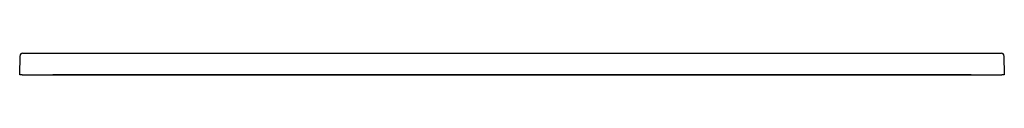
# Model space of a CAD drawing. Header units: millimetres. Extents: x 4624.62 to 4626.22, y 2705.63 to 2705.67.
import ezdxf

# ---------------------------------------------------------------- set-up
doc = ezdxf.new("R2010")
doc.units = ezdxf.units.MM
doc.layers.add('SANINDUSA', color=3, linetype='Continuous')

msp = doc.modelspace()

# ---------------------------------------------------------------- linework, layer by layer
at = {"layer": 'SANINDUSA'}
for p, q in [((4624.6331, 2705.6674), (4626.2076, 2705.6674)), ((4624.6198, 2705.6325), (4624.6203, 2705.6635)), ((4626.2204, 2705.6635), (4626.221, 2705.6325)), ((4624.6238, 2705.6325), (4624.6198, 2705.6325)), ((4624.6238, 2705.6325), (4626.217, 2705.6325)), ((4626.167, 2705.6325), (4624.6738, 2705.6325)), ((4624.7238, 2705.6325), (4626.117, 2705.6325)), ((4624.7238, 2705.6325), (4626.117, 2705.6325)), ((4626.221, 2705.6325), (4626.217, 2705.6325))]:
    msp.add_line(p, q, dxfattribs=at)
at = {"layer": 'SANINDUSA', "linetype": 'Continuous'}
for p, q in [((4624.8238, 2705.6325), (4624.8198, 2705.6325)), ((4624.8238, 2705.6325), (4624.8198, 2705.6325)), ((4624.8238, 2705.6325), (4626.017, 2705.6325)), ((4624.8238, 2705.6325), (4626.017, 2705.6325)), ((4626.021, 2705.6325), (4626.017, 2705.6325)), ((4626.021, 2705.6325), (4626.017, 2705.6325))]:
    msp.add_line(p, q, dxfattribs=at)
at = {"layer": 'SANINDUSA'}
for centre, start, end in [((4624.6243, 2705.6635), 89.4988, 178.9989), ((4626.2164, 2705.6635), 1.0011, 90.5012)]:
    msp.add_arc(centre, 0.004, start, end, dxfattribs=at)
for centre, major_axis, start_param, end_param in [((4624.6331, 2706.1674), (0.7099, -0.0001), 4.700145, 4.712486), ((4626.2076, 2706.1674), (0.7099, 0.0001), 4.712292, 4.724633)]:
    msp.add_ellipse(centre, major_axis=major_axis, ratio=0.704236, start_param=start_param, end_param=end_param, dxfattribs=at)

doc.saveas('drawing.dxf')
